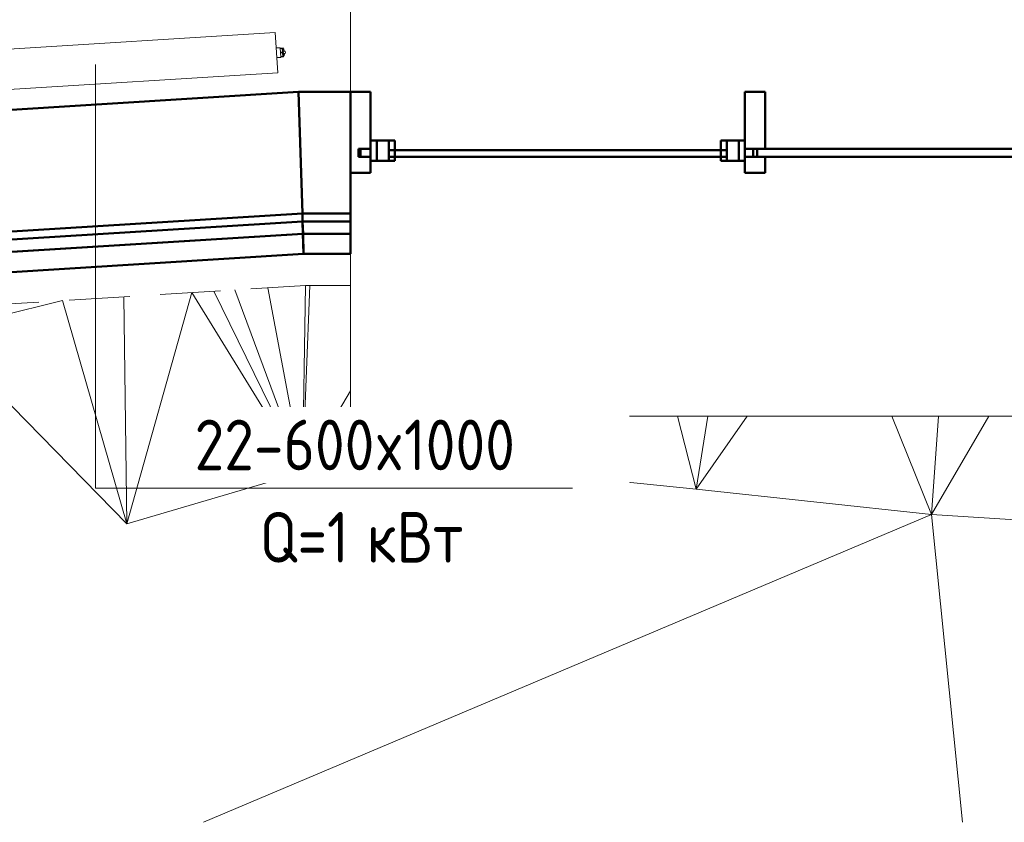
# Model space of a CAD drawing. Header units: millimetres. Extents: x 25873 to 52219, y 4748 to 39565.
# Tile 77 of 133: x 36859 to 39292, y 27312 to 29294. Entities that reach past the tile are written whole.
import ezdxf

# ---------------------------------------------------------------- set-up
doc = ezdxf.new("R2010")
doc.units = ezdxf.units.MM
doc.linetypes.add('ADSK_Скрыто', pattern=[300, 150, -150])
doc.linetypes.add('ADSK_Штриховая_ш3 п1_5', pattern=[225, 150, -75])
for name, color, linetype, lineweight in [('A-DETL-____-HDLN', 90, 'ADSK_Скрыто', 9), ('A-DETL-____-MBND', 5, 'ADSK_Штриховая_ш3 п1_5', 20), ('A-GENM-____-MCUT', 13, 'Continuous', 50), ('A-GENM-____-OTLN', 13, 'Continuous', 20), ('A-PART-____-MCUT', 2, 'Continuous', 50), ('A-PART-____-OTLN', 2, 'Continuous', 20), ('A-WALL-____-MCUT', 113, 'Continuous', 50), ('A-WALL-____-OTLN', 113, 'Continuous', 20), ('L-SITE-____-OTLN', 91, 'Continuous', 20), ('M-EQPM-___-IDEN', 50, 'Continuous', 20), ('M-EQPM-____-OTLN', 50, 'Continuous', 20)]:
    doc.layers.add(name, color=color, linetype=linetype, lineweight=lineweight)
doc.styles.add('GOST Common', font='GOST_Common.ttf', dxfattribs={"width": 0.9, "height": 125})

# ---------------------------------------------------------------- blocks, each defined once
blk = doc.blocks.new('Family - Site-608699-В_Этаж 01_Отопление')
at = {"layer": 'L-SITE-____-OTLN', "color": 9}
for p, q in [((37558, 28176.5), (37566, 28637.6)), ((37558, 28176.5), (37576.6, 28637.6)), ((37124.6, 28049.1), (37285.2, 28620.3)), ((37285.2, 28620.3), (37558, 28176.5)), ((37558, 28176.5), (37339.5, 28623.6)), ((37558, 28176.5), (37391.3, 28626.8)), ((37558, 28176.5), (37472.5, 28631.9)), ((36658.9, 28524.5), (36965.4, 28600.5)), ((36965.4, 28600.5), (37124.6, 28049.1)), ((37124.6, 28049.1), (37116.6, 28609.9)), ((36658.9, 28524.5), (37124.6, 28049.1)), ((37558, 28176.5), (37676.6, 28378.1)), ((37960.6, 28315.4), (38012.7, 28187.5)), ((38012.7, 28187.5), (37998.2, 28315.4)), ((38012.7, 28187.5), (38045.2, 28315.4)), ((38012.7, 28187.5), (38123.7, 28315.4)), ((38485.2, 28315.4), (38530.9, 28135.2)), ((38530.9, 28135.2), (38559.8, 28315.4)), ((38530.9, 28135.2), (38657.3, 28315.4)), ((39014.1, 28315.4), (39112.5, 28072.4)), ((39112.5, 28072.4), (39130, 28315.4)), ((39112.5, 28072.4), (39253.9, 28315.4)), ((37124.6, 28049.1), (37558, 28176.5)), ((37558, 28176.5), (38012.7, 28187.5)), ((38012.7, 28187.5), (38530.9, 28135.2)), ((38530.9, 28135.2), (39112.5, 28072.4)), ((37313.5, 27312.3), (39112.5, 28072.4)), ((39112.5, 28072.4), (39768.2, 28030.8)), ((39112.5, 28072.4), (39189.2, 27312.3))]:
    blk.add_line(p, q, dxfattribs=at)
blk = doc.blocks.new('Прямая форма - Timber - Floor-609301-В_Этаж 01_Отопление')
at = {"layer": 'A-DETL-____-MBND', "color": 9}
for p, q in [((-4395.2, -77.7), (-3137.3, 0)), ((-3137.3, 0), (-3026.6, 0))]:
    blk.add_line(p, q, dxfattribs=at)
blk = doc.blocks.new('Прямая форма - SLA - 008-609302-В_Этаж 01_Отопление')
blk.add_blockref('Прямая форма - Timber - Floor-609301-В_Этаж 01_Отопление', (0, 0))
blk = doc.blocks.new('Family - Timber - Floor-609313-В_Этаж 01_Отопление')
at = {"layer": 'A-DETL-____-MBND', "color": 9}
for p, q in [((-4395.2, -77.7), (-3137.3, 0)), ((-3137.3, 0), (-3026.6, 0))]:
    blk.add_line(p, q, dxfattribs=at)
blk = doc.blocks.new('Прямая форма - V line-609357-В_Этаж 01_Отопление')
at = {"layer": 'A-WALL-____-MCUT', "color": 253}
for p, q in [((2092.5, 10), (482.5, 10)), ((482.5, 10), (482.5, -10)), ((2092.5, -10), (2092.5, 10)), ((482.5, -10), (2092.5, -10))]:
    blk.add_line(p, q, dxfattribs=at)
blk = doc.blocks.new('Прямая форма - Iron-609358-В_Этаж 01_Отопление')
blk.add_blockref('Прямая форма - V line-609357-В_Этаж 01_Отопление', (0, 0))
blk = doc.blocks.new('Прямая форма - Iron-609363-В_Этаж 01_Отопление')
at = {"layer": 'A-WALL-____-MCUT', "color": 253}
for p, q in [((-447.5, 30), (-462.5, 30)), ((-462.5, 30), (-462.5, -20)), ((-402.5, 30), (-462.5, 30)), ((-462.5, 30), (-462.5, -20)), ((-447.5, -20), (-447.5, 30)), ((-417.5, 30), (-447.5, 30)), ((-447.5, 30), (-447.5, -20)), ((-417.5, -20), (-417.5, 30)), ((-402.5, -20), (-402.5, 30)), ((462.5, 30), (402.5, 30)), ((402.5, 30), (402.5, -20)), ((447.5, 30), (417.5, 30)), ((417.5, 30), (417.5, -20)), ((447.5, -20), (447.5, 30)), ((462.5, 30), (447.5, 30)), ((447.5, 30), (447.5, -20)), ((462.5, -20), (462.5, 30)), ((462.5, -20), (462.5, 30)), ((-492.5, 10), (-492.5, -10)), ((-462.5, 10), (-492.5, 10)), ((-462.5, -10), (-462.5, 10)), ((492.5, 10), (462.5, 10)), ((462.5, 10), (462.5, -10)), ((492.5, -10), (492.5, 10)), ((-492.5, -10), (-462.5, -10)), ((-462.5, -20), (-447.5, -20)), ((-462.5, -20), (-402.5, -20)), ((-447.5, -20), (-417.5, -20)), ((402.5, -20), (462.5, -20)), ((417.5, -20), (447.5, -20)), ((447.5, -20), (462.5, -20)), ((462.5, -10), (492.5, -10))]:
    blk.add_line(p, q, dxfattribs=at)
blk = doc.blocks.new('Прямая форма - Glass-609364-В_Этаж 01_Отопление')
at = {"layer": 'A-WALL-____-MCUT', "color": 253}
for p, q in [((417.5, 6), (-417.5, 6)), ((-417.5, 6), (-417.5, -10)), ((417.5, -10), (417.5, 6)), ((-417.5, -10), (417.5, -10))]:
    blk.add_line(p, q, dxfattribs=at)
blk = doc.blocks.new('Прямая форма - V line-609375-В_Этаж 01_Отопление')
at = {"layer": 'A-WALL-____-MCUT', "color": 253}
for p, q in [((512.5, 150), (462.5, 150)), ((462.5, 150), (462.5, 10)), ((512.5, 10), (512.5, 150)), ((462.5, 10), (512.5, 10)), ((512.5, -10), (462.5, -10)), ((462.5, -10), (462.5, -50)), ((512.5, -50), (512.5, -10)), ((462.5, -50), (512.5, -50))]:
    blk.add_line(p, q, dxfattribs=at)
blk = doc.blocks.new('Прямая форма - Iron-609376-В_Этаж 01_Отопление')
blk.add_blockref('Прямая форма - V line-609375-В_Этаж 01_Отопление', (0, 0))
blk = doc.blocks.new('Прямая форма - V line-609391-В_Этаж 01_Отопление')
at = {"layer": 'A-WALL-____-MCUT', "color": 253}
for p, q in [((-462.5, 150), (-512.5, 150)), ((-512.5, 150), (-512.5, -50)), ((-462.5, 10), (-462.5, 150)), ((-487.5, -10), (-487.5, 10)), ((-487.5, 10), (-462.5, 10)), ((-462.5, -10), (-487.5, -10)), ((-462.5, -50), (-462.5, -10)), ((-512.5, -50), (-462.5, -50))]:
    blk.add_line(p, q, dxfattribs=at)
blk = doc.blocks.new('Прямая форма - Iron-609392-В_Этаж 01_Отопление')
blk.add_blockref('Прямая форма - V line-609391-В_Этаж 01_Отопление', (0, 0))
blk = doc.blocks.new('Прямая форма - CW-002-609395-В_Этаж 01_Отопление')
for name in ['Прямая форма - Iron-609392-В_Этаж 01_Отопление', 'Прямая форма - Iron-609376-В_Этаж 01_Отопление', 'Прямая форма - Iron-609363-В_Этаж 01_Отопление', 'Прямая форма - Glass-609364-В_Этаж 01_Отопление', 'Прямая форма - Iron-609358-В_Этаж 01_Отопление']:
    blk.add_blockref(name, (0, 0))
blk = doc.blocks.new('Family - V line-609397-В_Этаж 01_Отопление')
at = {"layer": 'A-PART-____-MCUT', "color": 253}
for p, q in [((2092.5, 10), (482.5, 10)), ((482.5, 10), (482.5, -10)), ((2092.5, -10), (2092.5, 10)), ((482.5, -10), (2092.5, -10))]:
    blk.add_line(p, q, dxfattribs=at)
blk = doc.blocks.new('Family - Iron-609398-В_Этаж 01_Отопление')
blk.add_blockref('Family - V line-609397-В_Этаж 01_Отопление', (0, 0))
blk = doc.blocks.new('Family - Iron-609406-В_Этаж 01_Отопление')
at = {"layer": 'A-PART-____-MCUT', "color": 253}
for p, q in [((-447.5, 30), (-462.5, 30)), ((-462.5, 30), (-462.5, -20)), ((-402.5, 30), (-462.5, 30)), ((-462.5, 30), (-462.5, -20)), ((-447.5, -20), (-447.5, 30)), ((-417.5, 30), (-447.5, 30)), ((-447.5, 30), (-447.5, -20)), ((-417.5, -20), (-417.5, 30)), ((-402.5, -20), (-402.5, 30)), ((462.5, 30), (402.5, 30)), ((402.5, 30), (402.5, -20)), ((447.5, 30), (417.5, 30)), ((417.5, 30), (417.5, -20)), ((447.5, -20), (447.5, 30)), ((462.5, 30), (447.5, 30)), ((447.5, 30), (447.5, -20)), ((462.5, -20), (462.5, 30)), ((462.5, -20), (462.5, 30)), ((-492.5, 10), (-492.5, -10)), ((-462.5, 10), (-492.5, 10)), ((-462.5, -10), (-462.5, 10)), ((492.5, 10), (462.5, 10)), ((462.5, 10), (462.5, -10)), ((492.5, -10), (492.5, 10)), ((-492.5, -10), (-462.5, -10)), ((-462.5, -20), (-447.5, -20)), ((-462.5, -20), (-402.5, -20)), ((-447.5, -20), (-417.5, -20)), ((402.5, -20), (462.5, -20)), ((417.5, -20), (447.5, -20)), ((447.5, -20), (462.5, -20)), ((462.5, -10), (492.5, -10))]:
    blk.add_line(p, q, dxfattribs=at)
blk = doc.blocks.new('Family - Glass-609408-В_Этаж 01_Отопление')
at = {"layer": 'A-PART-____-MCUT', "color": 253}
for p, q in [((417.5, 6), (-417.5, 6)), ((-417.5, 6), (-417.5, -10)), ((417.5, -10), (417.5, 6)), ((-417.5, -10), (417.5, -10))]:
    blk.add_line(p, q, dxfattribs=at)
blk = doc.blocks.new('Family - V line-609425-В_Этаж 01_Отопление')
at = {"layer": 'A-PART-____-MCUT', "color": 253}
for p, q in [((512.5, 150), (462.5, 150)), ((462.5, 150), (462.5, 10)), ((512.5, 10), (512.5, 150)), ((462.5, 10), (512.5, 10)), ((512.5, -10), (462.5, -10)), ((462.5, -10), (462.5, -50)), ((512.5, -50), (512.5, -10)), ((462.5, -50), (512.5, -50))]:
    blk.add_line(p, q, dxfattribs=at)
blk = doc.blocks.new('Family - Iron-609426-В_Этаж 01_Отопление')
blk.add_blockref('Family - V line-609425-В_Этаж 01_Отопление', (0, 0))
blk = doc.blocks.new('Family - V line-609449-В_Этаж 01_Отопление')
at = {"layer": 'A-PART-____-MCUT', "color": 253}
for p, q in [((-462.5, 150), (-512.5, 150)), ((-512.5, 150), (-512.5, -50)), ((-462.5, 10), (-462.5, 150)), ((-487.5, -10), (-487.5, 10)), ((-487.5, 10), (-462.5, 10)), ((-462.5, -10), (-487.5, -10)), ((-462.5, -50), (-462.5, -10)), ((-512.5, -50), (-462.5, -50))]:
    blk.add_line(p, q, dxfattribs=at)
blk = doc.blocks.new('Family - Iron-609450-В_Этаж 01_Отопление')
blk.add_blockref('Family - V line-609449-В_Этаж 01_Отопление', (0, 0))
blk = doc.blocks.new('Прямая форма - Gypsum Plasterboard - Waterproof-609463-В_Этаж 01_Отопление')
at = {"layer": 'A-WALL-____-MCUT', "color": 253}
for p, q in [((3142.1, 0), (3026.6, 0)), ((3026.6, 0), (3026.6, -50)), ((3143.6, -50), (3142.1, 0)), ((3026.6, -50), (3143.6, -50))]:
    blk.add_line(p, q, dxfattribs=at)
blk = doc.blocks.new('Прямая форма - Masonry Block - Structural-609464-В_Этаж 01_Отопление')
at = {"layer": 'A-WALL-____-MCUT', "color": 253}
for p, q in [((3145.2, -100), (3026.6, -100)), ((3026.6, -100), (3026.6, -400)), ((3154.4, -400), (3145.2, -100)), ((3026.6, -400), (3154.4, -400))]:
    blk.add_line(p, q, dxfattribs=at)
blk = doc.blocks.new('Прямая форма - Insulation - Thermal Break-609465-В_Этаж 01_Отопление')
at = {"layer": 'A-WALL-____-MCUT', "color": 253}
for p, q in [((3143.6, -50), (3026.6, -50)), ((3026.6, -50), (3026.6, -80)), ((3144.6, -80), (3143.6, -50)), ((3026.6, -80), (3144.6, -80))]:
    blk.add_line(p, q, dxfattribs=at)
blk = doc.blocks.new('Прямая форма - Concrete - Structural-609466-В_Этаж 01_Отопление')
at = {"layer": 'A-WALL-____-MCUT', "color": 253}
for p, q in [((3144.6, -80), (3026.6, -80)), ((3026.6, -80), (3026.6, -100)), ((3145.2, -100), (3144.6, -80)), ((3026.6, -100), (3145.2, -100))]:
    blk.add_line(p, q, dxfattribs=at)
blk = doc.blocks.new('Прямая форма - SW - 008-609467-В_Этаж 01_Отопление')
for name in ['Прямая форма - Gypsum Plasterboard - Waterproof-609463-В_Этаж 01_Отопление', 'Прямая форма - Insulation - Thermal Break-609465-В_Этаж 01_Отопление', 'Прямая форма - Concrete - Structural-609466-В_Этаж 01_Отопление', 'Прямая форма - Masonry Block - Structural-609464-В_Этаж 01_Отопление']:
    blk.add_blockref(name, (0, 0))
blk = doc.blocks.new('Family - Gypsum Plasterboard - Waterproof-609469-В_Этаж 01_Отопление')
at = {"layer": 'A-PART-____-MCUT', "color": 253}
for p, q in [((3142.1, 0), (3026.6, 0)), ((3026.6, 0), (3026.6, -50)), ((3143.6, -50), (3142.1, 0)), ((3026.6, -50), (3143.6, -50))]:
    blk.add_line(p, q, dxfattribs=at)
blk = doc.blocks.new('Family - Masonry Block - Structural-609471-В_Этаж 01_Отопление')
at = {"layer": 'A-PART-____-MCUT', "color": 253}
for p, q in [((3145.2, -100), (3026.6, -100)), ((3026.6, -100), (3026.6, -400)), ((3154.4, -400), (3145.2, -100)), ((3026.6, -400), (3154.4, -400))]:
    blk.add_line(p, q, dxfattribs=at)
blk = doc.blocks.new('Family - Insulation - Thermal Break-609473-В_Этаж 01_Отопление')
at = {"layer": 'A-PART-____-MCUT', "color": 253}
for p, q in [((3143.6, -50), (3026.6, -50)), ((3026.6, -50), (3026.6, -80)), ((3144.6, -80), (3143.6, -50)), ((3026.6, -80), (3144.6, -80))]:
    blk.add_line(p, q, dxfattribs=at)
blk = doc.blocks.new('Family - OP - 004-609475-В_Этаж 01_Отопление')
at = {"layer": 'A-GENM-____-MCUT', "lineweight": 9}
for p, q in [((37676.5, 29516.1), (37676.6, 28315.4)), ((37676.6, 28315.4), (40301.7, 28315.4))]:
    blk.add_line(p, q, dxfattribs=at)
blk = doc.blocks.new('Family - Concrete - Structural-609477-В_Этаж 01_Отопление')
at = {"layer": 'A-PART-____-MCUT', "color": 253}
for p, q in [((3144.6, -80), (3026.6, -80)), ((3026.6, -80), (3026.6, -100)), ((3145.2, -100), (3144.6, -80)), ((3026.6, -100), (3145.2, -100))]:
    blk.add_line(p, q, dxfattribs=at)
blk = doc.blocks.new('Прямая форма - Concrete - Structural-609759-В_Этаж 01_Отопление')
at = {"layer": 'A-WALL-____-MCUT', "color": 253}
for p, q in [((-2.5, -80), (-3.1, -100)), ((1257.9, -80), (-2.5, -80)), ((1257.2, -100), (1257.9, -80)), ((-3.1, -100), (1257.2, -100))]:
    blk.add_line(p, q, dxfattribs=at)
blk = doc.blocks.new('Прямая форма - Masonry Block - Structural-609760-В_Этаж 01_Отопление')
at = {"layer": 'A-WALL-____-MCUT', "color": 253}
for p, q in [((-3.1, -100), (-12.3, -400)), ((1257.2, -100), (-3.1, -100)), ((1248, -400), (1257.2, -100)), ((-12.3, -400), (1248, -400))]:
    blk.add_line(p, q, dxfattribs=at)
blk = doc.blocks.new('Прямая форма - Insulation - Thermal Break-609761-В_Этаж 01_Отопление')
at = {"layer": 'A-WALL-____-MCUT', "color": 253}
for p, q in [((-1.5, -50), (-2.5, -80)), ((1258.8, -50), (-1.5, -50)), ((1257.9, -80), (1258.8, -50)), ((-2.5, -80), (1257.9, -80))]:
    blk.add_line(p, q, dxfattribs=at)
blk = doc.blocks.new('Прямая форма - Gypsum Plasterboard - Waterproof-609762-В_Этаж 01_Отопление')
at = {"layer": 'A-WALL-____-MCUT', "color": 253}
for p, q in [((1260.3, 0), (0, 0)), ((1258.8, -50), (1260.3, 0)), ((0, 0), (-1.5, -50)), ((-1.5, -50), (1258.8, -50))]:
    blk.add_line(p, q, dxfattribs=at)
blk = doc.blocks.new('Прямая форма - SW - 008-609763-В_Этаж 01_Отопление')
for name in ['Прямая форма - Gypsum Plasterboard - Waterproof-609762-В_Этаж 01_Отопление', 'Прямая форма - Insulation - Thermal Break-609761-В_Этаж 01_Отопление', 'Прямая форма - Concrete - Structural-609759-В_Этаж 01_Отопление', 'Прямая форма - Masonry Block - Structural-609760-В_Этаж 01_Отопление']:
    blk.add_blockref(name, (0, 0))
blk = doc.blocks.new('Family - Concrete - Structural-609765-В_Этаж 01_Отопление')
at = {"layer": 'A-PART-____-MCUT', "color": 253}
for p, q in [((-2.5, -80), (-3.1, -100)), ((1257.9, -80), (-2.5, -80)), ((1257.2, -100), (1257.9, -80)), ((-3.1, -100), (1257.2, -100))]:
    blk.add_line(p, q, dxfattribs=at)
blk = doc.blocks.new('Family - Masonry Block - Structural-609767-В_Этаж 01_Отопление')
at = {"layer": 'A-PART-____-MCUT', "color": 253}
for p, q in [((-3.1, -100), (-12.3, -400)), ((1257.2, -100), (-3.1, -100)), ((1248, -400), (1257.2, -100)), ((-12.3, -400), (1248, -400))]:
    blk.add_line(p, q, dxfattribs=at)
blk = doc.blocks.new('Family - Insulation - Thermal Break-609769-В_Этаж 01_Отопление')
at = {"layer": 'A-PART-____-MCUT', "color": 253}
for p, q in [((-1.5, -50), (-2.5, -80)), ((1258.8, -50), (-1.5, -50)), ((1257.9, -80), (1258.8, -50)), ((-2.5, -80), (1257.9, -80))]:
    blk.add_line(p, q, dxfattribs=at)
blk = doc.blocks.new('Family - Gypsum Plasterboard - Waterproof-609771-В_Этаж 01_Отопление')
at = {"layer": 'A-PART-____-MCUT', "color": 253}
for p, q in [((1260.3, 0), (0, 0)), ((1258.8, -50), (1260.3, 0)), ((0, 0), (-1.5, -50)), ((-1.5, -50), (1258.8, -50))]:
    blk.add_line(p, q, dxfattribs=at)
blk = doc.blocks.new('V line_ifc_RVT-1-В_Этаж 01_Отопление')
at = {"layer": 'A-GENM-____-OTLN', "color": 9, "lineweight": 20}
for name, p in [('Family - OP - 004-609475-В_Этаж 01_Отопление', (0, 0)), ('Прямая форма - SLA - 008-609302-В_Этаж 01_Отопление', (40703.2, 28637.6))]:
    blk.add_blockref(name, p, dxfattribs=at)
at = {"layer": 'A-PART-____-OTLN', "color": 9, "lineweight": 20}
for name, p, rotation in [('Family - Masonry Block - Structural-609767-В_Этаж 01_Отопление', (37561.1, 28715.6), 183.5401648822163), ('Family - Masonry Block - Structural-609471-В_Этаж 01_Отопление', (40703.2, 28715.9), 180.0044300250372), ('Family - Concrete - Structural-609765-В_Этаж 01_Отопление', (37561.1, 28715.6), 183.5401648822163), ('Family - Concrete - Structural-609477-В_Этаж 01_Отопление', (40703.2, 28715.9), 180.0044300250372), ('Family - Insulation - Thermal Break-609769-В_Этаж 01_Отопление', (37561.1, 28715.6), 183.5401648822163), ('Family - Insulation - Thermal Break-609473-В_Этаж 01_Отопление', (40703.2, 28715.9), 180.0044300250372), ('Family - Gypsum Plasterboard - Waterproof-609771-В_Этаж 01_Отопление', (37561.1, 28715.6), 183.5401648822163), ('Family - Gypsum Plasterboard - Waterproof-609469-В_Этаж 01_Отопление', (40703.2, 28715.9), 180.0044300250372)]:
    blk.add_blockref(name, p, dxfattribs=dict(at, rotation=rotation))
for name, p in [('Family - Iron-609450-В_Этаж 01_Отопление', (38189.1, 28965.6)), ('Family - Iron-609426-В_Этаж 01_Отопление', (38189.1, 28965.6)), ('Family - Iron-609406-В_Этаж 01_Отопление', (38189.1, 28965.6)), ('Family - Iron-609398-В_Этаж 01_Отопление', (38189.1, 28965.6)), ('Family - Glass-609408-В_Этаж 01_Отопление', (38189.1, 28965.6)), ('Family - Timber - Floor-609313-В_Этаж 01_Отопление', (40703.2, 28637.6))]:
    blk.add_blockref(name, p, dxfattribs=at)
at = {"layer": 'A-WALL-____-OTLN', "color": 9, "lineweight": 20}
for name, p, rotation in [('Прямая форма - SW - 008-609763-В_Этаж 01_Отопление', (37561.1, 28715.6), 183.5401648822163), ('Прямая форма - SW - 008-609467-В_Этаж 01_Отопление', (40703.2, 28715.9), 180.0044300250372)]:
    blk.add_blockref(name, p, dxfattribs=dict(at, rotation=rotation))
blk.add_blockref('Прямая форма - CW-002-609395-В_Этаж 01_Отопление', (38189.1, 28965.6), dxfattribs=at)
at = {"layer": 'L-SITE-____-OTLN', "color": 9, "lineweight": 20}
blk.add_blockref('Family - Site-608699-В_Этаж 01_Отопление', (0, 0), dxfattribs=at)
blk = doc.blocks.new('ADSK_Радиатор универсальный_Боковое подключение_Клапаны - Радиатор 600х1000-V102-В_Этаж 01_Отопление')
at = {"layer": 'A-DETL-____-HDLN'}
for p, q in [((-545, -46), (-545, -50)), ((-545, -50), (-548.9, -50)), ((-533.1, -50), (-545, -50))]:
    blk.add_line(p, q, dxfattribs=at)
at = {"layer": 'A-DETL-____-HDLN', "flags": 128}
for points in [[(-553.8, 0), (-553.9, 0), (-553.9, 0), (-554, 0), (-554, 0), (-554, 0)], [(-554, 0), (-554, 0), (-554, 0), (-553.9, 0), (-553.8, 0), (-553.7, 0)], [(-550, 20), (-550, 20), (-550, 20), (-549.9, 20), (-549.9, 20), (-549.8, 20), (-549.7, 20)], [(-549.7, 20), (-549.8, 20), (-549.9, 20), (-549.9, 20), (-550, 20), (-550, 20), (-550, 20), (-550, 20)], [(-532, 20), (-532, 20), (-532, 20), (-532.1, 20), (-532.1, 20), (-532.2, 20), (-532.3, 20)], [(-532.2, 20), (-532.1, 20), (-532.1, 20), (-532, 20), (-532, 20), (-532, 20), (-532, 20)], [(-528, 0), (-528, 0), (-528, 0), (-528.1, 0), (-528.2, 0)], [(-528.2, 0), (-528.1, 0), (-528.1, 0), (-528, 0), (-528, 0), (-528, 0)]]:
    blk.add_lwpolyline(points, dxfattribs=at)
at = {"layer": 'M-EQPM-____-OTLN'}
for p, q in [((500, 30), (-500, 30)), ((-500, 30), (-500, -70)), ((-500, 30), (-500, -70)), ((500, 30), (-500, 30)), ((500, -70), (500, 30)), ((500, -70), (500, 30)), ((-556.5, 13), (-556.5, -2)), ((-555.2, 13), (-556.5, 13)), ((-554.9, 15.8), (-556, 2.3)), ((-526, 2.3), (-556, 2.3)), ((-527.1, 15.8), (-554.9, 15.8)), ((-551, 0), (-551, -36)), ((-531, -10), (-531, 0)), ((-526, 2.3), (-527.1, 15.8)), ((-556.5, -2), (-551, -2)), ((-555, -2), (-555, -36)), ((-531, 0), (-551, 0)), ((-522, -10), (-531, -10)), ((-511, -7.5), (-522, -7.5)), ((-522, -7.5), (-522, -32.5)), ((-511, -20), (-511, -1.5)), ((-511, -1.5), (-500, -1.5)), ((-511, -38.5), (-511, -20)), ((-511, -20), (-500, -20)), ((510, -8), (500, -8)), ((510, -9.1), (510, -8)), ((510, -9.2), (510, -10.1)), ((510, -9.2), (515, -9.2)), ((515, -10.1), (510, -10.1)), ((510, -18.9), (510, -10.2)), ((510, -19.1), (510, -20.9)), ((510, -19.1), (515, -19.1)), ((515, -20.9), (510, -20.9)), ((510, -29.8), (510, -21.1)), ((517, -9.2), (515, -9.2)), ((515, -10.1), (515, -9.2)), ((515, -10.1), (515, -19.1)), ((515, -20.9), (515, -19.1)), ((515, -20.9), (515, -29.9)), ((517, -30.8), (517, -9.2)), ((517, -9.5), (517, -9.2)), ((522, -17.5), (517, -17.5)), ((522, -22.5), (517, -22.5)), ((522, -22.5), (522, -17.5)), ((-561, -38), (-557, -38)), ((-561, -50), (-561, -38)), ((-557, -36), (-541, -36)), ((-557, -46), (-557, -36)), ((-541, -46), (-557, -46)), ((-541, -36), (-525, -36)), ((-541, -36), (-541, -46)), ((-525, -46), (-541, -46)), ((-531, -36), (-531, -30)), ((-531, -30), (-522, -30)), ((-529, -50), (-529, -46)), ((-525, -46), (-525, -36)), ((-522, -32.5), (-511, -32.5)), ((-511, -38.5), (-500, -38.5)), ((500, -32), (510, -32)), ((510, -29.9), (510, -30.8)), ((510, -29.9), (515, -29.9)), ((515, -30.8), (510, -30.8)), ((510, -32), (510, -30.9)), ((515, -30.8), (515, -29.9)), ((515, -30.8), (517, -30.8)), ((517, -30.8), (517, -30.5)), ((-549, -50), (-561, -50)), ((-529, -50), (-533, -50)), ((-500, -70), (500, -70)), ((-500, -70), (500, -70))]:
    blk.add_line(p, q, dxfattribs=at)
at = {"layer": 'M-EQPM-____-OTLN', "flags": 128}
for points in [[(-554, 0), (-554.1, 0), (-554.2, 0), (-554.2, 0), (-554.3, 0), (-554.4, 0), (-554.5, 0.1), (-554.6, 0.1), (-554.6, 0.1), (-554.7, 0.1), (-554.8, 0.2), (-554.9, 0.2), (-554.9, 0.2), (-555, 0.3), (-555.1, 0.3), (-555.1, 0.3), (-555.2, 0.4), (-555.3, 0.4), (-555.3, 0.5), (-555.4, 0.6), (-555.4, 0.6), (-555.5, 0.7), (-555.5, 0.7), (-555.6, 0.8), (-555.6, 0.9), (-555.7, 0.9), (-555.7, 1), (-555.8, 1.1), (-555.8, 1.1), (-555.8, 1.2), (-555.9, 1.3), (-555.9, 1.4), (-555.9, 1.4), (-555.9, 1.5), (-556, 1.6), (-556, 1.7), (-556, 1.7), (-556, 1.8), (-556, 1.9), (-556, 2), (-556, 2.1), (-556, 2.1), (-556, 2.2), (-556, 2.3), (-556, 2.3)], [(-554.9, 15.8), (-554.9, 16), (-554.8, 16.2), (-554.8, 16.4), (-554.7, 16.6), (-554.7, 16.8), (-554.6, 17), (-554.5, 17.2), (-554.4, 17.4), (-554.3, 17.5), (-554.2, 17.7), (-554.1, 17.9), (-554, 18), (-553.9, 18.2), (-553.7, 18.3), (-553.6, 18.5), (-553.4, 18.6), (-553.3, 18.8), (-553.1, 18.9), (-553, 19), (-552.8, 19.1), (-552.7, 19.2), (-552.5, 19.3), (-552.3, 19.4), (-552.1, 19.5), (-551.9, 19.6), (-551.8, 19.7), (-551.6, 19.7), (-551.4, 19.8), (-551.2, 19.9), (-551, 19.9), (-550.8, 19.9), (-550.6, 20), (-550.4, 20), (-550.2, 20), (-550, 20)], [(-550.6, 0), (-550.9, 0), (-551.3, 0), (-551.6, 0), (-551.9, 0), (-552.1, 0), (-552.4, 0), (-552.6, 0), (-552.9, 0), (-553.1, 0), (-553.2, 0), (-553.4, 0), (-553.6, 0), (-553.7, 0), (-553.8, 0), (-553.9, 0), (-553.9, 0), (-554, 0), (-554, 0), (-554, 0)], [(-554, 0), (-554, 0), (-554, 0), (-553.9, 0), (-553.8, 0), (-553.7, 0), (-553.6, 0), (-553.5, 0), (-553.3, 0), (-553.2, 0), (-553, 0), (-552.8, 0), (-552.5, 0), (-552.3, 0), (-552, 0), (-551.7, 0), (-551.4, 0), (-551.1, 0), (-550.8, 0), (-550.4, 0), (-550.1, 0), (-549.7, 0), (-549.3, 0), (-548.9, 0), (-548.5, 0), (-548, 0), (-547.6, 0), (-547.1, 0), (-546.7, 0), (-546.2, 0), (-545.7, 0), (-545.2, 0), (-544.7, 0), (-544.2, 0), (-543.7, 0), (-543.2, 0), (-542.7, 0), (-542.2, 0), (-541.7, 0), (-541.1, 0), (-540.6, 0), (-540.1, 0), (-539.6, 0), (-539.1, 0), (-538.6, 0), (-538, 0), (-537.5, 0), (-537, 0), (-536.6, 0), (-536.1, 0), (-535.6, 0), (-535.1, 0), (-534.7, 0), (-534.2, 0), (-533.8, 0), (-533.3, 0), (-532.9, 0), (-532.5, 0), (-532.1, 0), (-531.8, 0), (-531.4, 0), (-531.1, 0), (-530.7, 0), (-530.4, 0), (-530.1, 0), (-529.9, 0), (-529.6, 0), (-529.4, 0), (-529.1, 0), (-528.9, 0), (-528.8, 0), (-528.6, 0), (-528.4, 0), (-528.3, 0), (-528.2, 0), (-528.1, 0), (-528.1, 0), (-528, 0), (-528, 0), (-528, 0)], [(-550, 20), (-550, 20), (-550, 20), (-549.9, 20), (-549.9, 20), (-549.8, 20), (-549.7, 20), (-549.6, 20), (-549.5, 20), (-549.4, 20), (-549.3, 20), (-549.1, 20), (-549, 20), (-548.8, 20), (-548.6, 20), (-548.4, 20), (-548.2, 20), (-548, 20), (-547.8, 20), (-547.5, 20), (-547.3, 20), (-547, 20), (-546.7, 20), (-546.5, 20), (-546.2, 20)], [(-532, 20), (-532, 20), (-532, 20), (-532.1, 20), (-532.1, 20), (-532.2, 20), (-532.3, 20), (-532.4, 20), (-532.5, 20), (-532.6, 20), (-532.7, 20), (-532.9, 20), (-533, 20), (-533.2, 20), (-533.4, 20), (-533.6, 20), (-533.8, 20), (-534, 20), (-534.2, 20), (-534.5, 20), (-534.7, 20), (-535, 20), (-535.3, 20), (-535.5, 20), (-535.8, 20), (-536.1, 20), (-536.4, 20), (-536.8, 20), (-537.1, 20), (-537.4, 20), (-537.7, 20), (-538.1, 20), (-538.4, 20), (-538.8, 20), (-539.1, 20), (-539.5, 20), (-539.8, 20), (-540.2, 20), (-540.5, 20), (-540.9, 20), (-541.3, 20), (-541.6, 20), (-542, 20), (-542.3, 20), (-542.7, 20), (-543, 20), (-543.4, 20), (-543.7, 20), (-544.1, 20), (-544.4, 20), (-544.7, 20), (-545.1, 20), (-545.4, 20), (-545.7, 20), (-546, 20), (-546.3, 20), (-546.6, 20), (-546.9, 20), (-547.1, 20), (-547.4, 20), (-547.6, 20), (-547.9, 20), (-548.1, 20), (-548.3, 20), (-548.5, 20), (-548.7, 20), (-548.9, 20), (-549.1, 20), (-549.2, 20), (-549.4, 20), (-549.5, 20), (-549.6, 20), (-549.7, 20), (-549.8, 20), (-549.9, 20), (-549.9, 20), (-550, 20), (-550, 20), (-550, 20), (-550, 20)], [(-535.7, 20), (-535.4, 20), (-535.1, 20), (-534.9, 20), (-534.6, 20), (-534.4, 20), (-534.1, 20), (-533.9, 20), (-533.7, 20), (-533.5, 20), (-533.3, 20), (-533.1, 20), (-532.9, 20), (-532.8, 20), (-532.6, 20), (-532.5, 20), (-532.4, 20), (-532.3, 20), (-532.2, 20), (-532.1, 20), (-532.1, 20), (-532, 20), (-532, 20), (-532, 20), (-532, 20)], [(-532, 20), (-531.8, 20), (-531.6, 20), (-531.4, 20), (-531.2, 19.9), (-531, 19.9), (-530.8, 19.9), (-530.6, 19.8), (-530.4, 19.7), (-530.2, 19.7), (-530.1, 19.6), (-529.9, 19.5), (-529.7, 19.4), (-529.5, 19.3), (-529.3, 19.2), (-529.2, 19.1), (-529, 19), (-528.9, 18.9), (-528.7, 18.8), (-528.6, 18.6), (-528.4, 18.5), (-528.3, 18.3), (-528.1, 18.2), (-528, 18), (-527.9, 17.9), (-527.8, 17.7), (-527.7, 17.5), (-527.6, 17.4), (-527.5, 17.2), (-527.4, 17), (-527.3, 16.8), (-527.3, 16.6), (-527.2, 16.4), (-527.2, 16.2), (-527.1, 16), (-527.1, 15.8)], [(-528, 0), (-528, 0), (-528, 0), (-528.1, 0), (-528.2, 0), (-528.3, 0), (-528.4, 0), (-528.5, 0), (-528.7, 0), (-528.8, 0), (-529, 0), (-529.2, 0), (-529.5, 0), (-529.7, 0), (-530, 0), (-530.3, 0), (-530.6, 0), (-530.9, 0), (-531.2, 0)], [(-526, 2.3), (-526, 2.3), (-526, 2.2), (-526, 2.1), (-526, 2), (-526, 1.9), (-526, 1.9), (-526, 1.8), (-526, 1.7), (-526, 1.6), (-526.1, 1.5), (-526.1, 1.5), (-526.1, 1.4), (-526.1, 1.3), (-526.1, 1.2), (-526.2, 1.2), (-526.2, 1.1), (-526.3, 1), (-526.3, 1), (-526.3, 0.9), (-526.4, 0.8), (-526.4, 0.8), (-526.5, 0.7), (-526.5, 0.6), (-526.6, 0.6), (-526.6, 0.5), (-526.7, 0.5), (-526.8, 0.4), (-526.8, 0.4), (-526.9, 0.3), (-527, 0.3), (-527, 0.2), (-527.1, 0.2), (-527.2, 0.2), (-527.3, 0.1), (-527.3, 0.1), (-527.4, 0.1), (-527.5, 0.1), (-527.6, 0), (-527.6, 0), (-527.7, 0), (-527.8, 0), (-527.9, 0), (-528, 0), (-528, 0)], [(515, -9.2), (515.5, -9.3), (516, -9.4)], [(517, -10.1), (517.8, -11), (518.6, -12.5), (519.6, -15.7), (519.8, -17.5)], [(517, -29.9), (517.8, -29), (518.6, -27.5), (519.6, -24.3), (519.8, -22.5)], [(515, -30.8), (515.5, -30.7), (516, -30.6)]]:
    blk.add_lwpolyline(points, dxfattribs=at)
at = {"layer": 'M-EQPM-____-OTLN'}
for points, knots in [([(-541, -20), (-540.4, -19.4), (-539.1, -18.1), (-537.5, -16.5), (-536.4, -15.4), (-535.8, -14.8), (-535.4, -14.4), (-535, -14), (-534.5, -13.5), (-534.1, -13.1), (-533.7, -12.7), (-533.4, -12.4), (-533, -12), (-532.7, -11.7), (-532.3, -11.3), (-532, -11.1), (-531.8, -10.8), (-531.6, -10.5), (-531.4, -10.4), (-531.2, -10.2), (-531, -10.1), (-531, -10), (-531, -10)], [0, 0, 0, 0, 0.142857, 0.285714, 0.357143, 0.392857, 0.428571, 0.464286, 0.5, 0.535714, 0.571429, 0.607143, 0.642857, 0.678571, 0.714286, 0.75, 0.785714, 0.821429, 0.857143, 0.892857, 0.928571, 1, 1, 1, 1]), ([(-531, -30), (-531, -30), (-531, -29.9), (-531.2, -29.8), (-531.4, -29.6), (-531.6, -29.5), (-531.8, -29.2), (-532, -28.9), (-532.3, -28.7), (-532.7, -28.3), (-533, -28), (-533.4, -27.6), (-533.7, -27.3), (-534.1, -26.9), (-534.7, -26.3), (-535.2, -25.8), (-535.8, -25.2), (-536.4, -24.6), (-537.5, -23.5), (-539.1, -21.9), (-540.4, -20.6), (-541, -20)], [0, 0, 0, 0, 0.071429, 0.107143, 0.142857, 0.178571, 0.214286, 0.25, 0.285714, 0.321429, 0.357143, 0.392857, 0.428571, 0.464286, 0.5, 0.571429, 0.607143, 0.642857, 0.714286, 0.857143, 1, 1, 1, 1])]:
    blk.add_open_spline(points, degree=3, knots=knots, dxfattribs=at)
blk = doc.blocks.new('ADSK_M_Оборудование_Отопительный прибор - ADSK_Марка _ ADSK_Тепловая мощность_20-1635446-В_Этаж 01_Отопление')
at = {"layer": 'M-EQPM-___-IDEN'}
blk.add_line((-10, 0), (10, 0), dxfattribs=at)

msp = doc.modelspace()

# ---------------------------------------------------------------- linework, layer by layer
at = {"layer": 'M-EQPM-___-IDEN'}
for p, q in [((37046.7, 29183.9), (37046.7, 28137)), ((37046.7, 28137), (37225.6, 28137))]:
    msp.add_line(p, q, dxfattribs=at)

# ---------------------------------------------------------------- block references
at = {"lineweight": 9}
msp.add_blockref('V line_ifc_RVT-1-В_Этаж 01_Отопление', (0, 0), dxfattribs=at)
at = {"layer": 'A-DETL-____-HDLN', "rotation": 3.540212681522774}
msp.add_blockref('ADSK_Радиатор универсальный_Боковое подключение_Клапаны - Радиатор 600х1000-V102-В_Этаж 01_Отопление', (36993.7, 29201.5), dxfattribs=at)
at = {"layer": 'M-EQPM-___-IDEN', "xscale": 49.99999999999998, "yscale": 49.99999999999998, "zscale": 49.99999999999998}
msp.add_blockref('ADSK_M_Оборудование_Отопительный прибор - ADSK_Марка _ ADSK_Тепловая мощность_20-1635446-В_Этаж 01_Отопление', (37725.6, 28137), dxfattribs=at)

# ---------------------------------------------------------------- next in the draw order: texts
at = {"layer": 'M-EQPM-___-IDEN', "lineweight": 9, "char_height": 125, "attachment_point": 1, "style": 'GOST Common', "bg_fill": 3, "box_fill_scale": 1.25, "bg_fill_color": 256, "bg_fill_true_color": 13158600, "bg_fill_transparency": 0}
for s, insert, width in [('22-600x1000', (37291.6, 28306.6), 1042.595), ('Q=1 ', (37452.3, 28078.7), 321.076)]:
    msp.add_mtext(s, dxfattribs=dict(at, insert=insert, width=width))

# ---------------------------------------------------------------- next in the draw order: texts
at = {"layer": 'M-EQPM-___-IDEN', "lineweight": 9, "insert": (37717.2, 28078.7), "char_height": 125, "width": 331.899, "attachment_point": 1, "style": 'GOST Common', "bg_fill": 3, "box_fill_scale": 1.25, "bg_fill_color": 256, "bg_fill_true_color": 13158600, "bg_fill_transparency": 0}
msp.add_mtext('кВт', dxfattribs=at)

doc.saveas('drawing.dxf')
